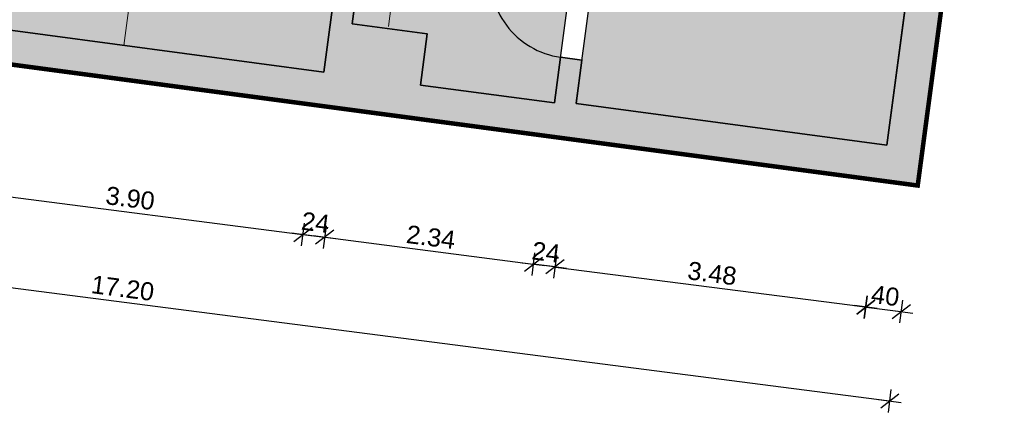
# Model space of a CAD drawing. Header units: metres. Extents: x 344110.2 to 344205.2, y 5709481.2 to 5709545.9.
# Tile 31 of 35: x 344188.5 to 344199.4, y 5709492.8 to 5709497.2. Entities that reach past the tile are written whole.
import ezdxf

# ---------------------------------------------------------------- set-up
doc = ezdxf.new("R2010")
doc.units = ezdxf.units.M
doc.linetypes.add('AUSGEZOGEN', pattern=[0])
doc.linetypes.add('DASHED', pattern=[19.05, 12.7, -6.35])
doc.layers.add('Bemassung', color=7, linetype='Continuous')
doc.layers.add('Polygonflächen', color=7, linetype='Continuous')
doc.layers.add('BGF', color=2, linetype='Continuous', plot=False)
for name, color, linetype, lineweight in [('Boden', 7, 'Continuous', 18), ('Schraffur', 8, 'Continuous', 25), ('Text', 7, 'Continuous', 13), ('Türen', 7, 'AUSGEZOGEN', 25), ('Wand', 7, 'AUSGEZOGEN', 35)]:
    doc.layers.add(name, color=color, linetype=linetype, lineweight=lineweight)
doc.styles.get("Standard").update_dxf_attribs({"font": 'arial.ttf'})
doc.dimstyles.new('1', dxfattribs={"dimtxt": 0.2, "dimasz": 0.005, "dimexe": 0.08, "dimexo": 0, "dimgap": 0.05, "dimtad": 3, "dimzin": 3, "dimdsep": 46, "dimtxsty": 'Standard', "dimblk": '1000hands_BEMPFEIL', "dimcen": 1, "dimdle": 0.08, "dimse1": 1, "dimse2": 1, "dimclre": 256, "dimazin": 2, "dimtfac": 1, "dimtix": 1, "dimtmove": 2, "dimatfit": 3, "dimldrblk": '1000hands_BEMPFEIL', "dimfxl": 1, "dimtolj": 1, "dimtzin": 0, "dimarcsym": 0})
doc.dimstyles.new('Copy of 1', dxfattribs={"dimtxt": 0.2, "dimasz": 0.005, "dimexe": 0.08, "dimexo": 0, "dimgap": 0.05, "dimtad": 3, "dimdec": 0, "dimlfac": 100, "dimzin": 3, "dimdsep": 46, "dimtxsty": 'Standard', "dimblk": '1000hands_BEMPFEIL', "dimcen": 1, "dimdle": 0.08, "dimse1": 1, "dimse2": 1, "dimclre": 256, "dimazin": 2, "dimtfac": 1, "dimtdec": 0, "dimtix": 1, "dimtmove": 2, "dimatfit": 3, "dimldrblk": '1000hands_BEMPFEIL', "dimfxl": 1, "dimtolj": 1, "dimtzin": 0, "dimarcsym": 0})

# ---------------------------------------------------------------- blocks, each defined once
blk = doc.blocks.new('1000hands_BEMPFEIL')
at = {"color": 0}
for p, q in [((0, -25.4), (0, 25.4)), ((-25.4, 0), (25.4, 0)), ((-18, -18), (18, 18))]:
    blk.add_line(p, q, dxfattribs=at)
blk = doc.blocks.new('*D150')
at = {"layer": 'Bemassung', "color": 0, "lineweight": -2, "transparency": 16777216}
blk.add_line((344187.751, 5709495.318), (344191.613, 5709494.82), dxfattribs=at)
at = {"layer": 'Defpoints', "color": 0, "transparency": 16777216}
for p in [(344187.981, 5709497.138, 0), (344191.85, 5709496.621, 0), (344191.618, 5709494.819)]:
    blk.add_point(p, dxfattribs=at)
at = {"layer": 'Bemassung', "color": 0, "lineweight": -2, "transparency": 16777216, "xscale": 0.005, "yscale": 0.005, "zscale": 0.005}
for p, rotation in [((344187.746, 5709495.319), 172.6453569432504), ((344191.618, 5709494.819), 352.6453569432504)]:
    blk.add_blockref('1000hands_BEMPFEIL', p, dxfattribs=dict(at, rotation=rotation))
at = {"layer": 'Bemassung', "color": 0, "transparency": 16777216, "insert": (344189.701, 5709495.22), "char_height": 0.2, "attachment_point": 5, "rotation": 352.6454}
blk.add_mtext('\\A1;3.90', dxfattribs=at)
blk = doc.blocks.new('*D151')
at = {"layer": 'Bemassung', "color": 0, "lineweight": -2, "transparency": 16777216}
for p, q in [((344191.613, 5709494.82), (344191.608, 5709494.82)), ((344191.618, 5709494.819), (344191.858, 5709494.788)), ((344191.863, 5709494.787), (344191.868, 5709494.787))]:
    blk.add_line(p, q, dxfattribs=at)
at = {"layer": 'Defpoints', "color": 0, "transparency": 16777216}
for p in [(344192.164, 5709497.156, 0), (344191.85, 5709496.621, 0), (344191.858, 5709494.788)]:
    blk.add_point(p, dxfattribs=at)
at = {"layer": 'Bemassung', "color": 0, "lineweight": -2, "transparency": 16777216, "xscale": 0.005, "yscale": 0.005, "zscale": 0.005}
for p, rotation in [((344191.618, 5709494.819), 352.6453569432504), ((344191.858, 5709494.788), 172.6453569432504)]:
    blk.add_blockref('1000hands_BEMPFEIL', p, dxfattribs=dict(at, rotation=rotation))
at = {"layer": 'Bemassung', "color": 0, "transparency": 16777216, "insert": (344191.757, 5709494.953), "char_height": 0.2, "attachment_point": 5, "rotation": 352.6454}
blk.add_mtext('\\A1;24', dxfattribs=at)
blk = doc.blocks.new('*D152')
at = {"layer": 'Bemassung', "color": 0, "lineweight": -2, "transparency": 16777216}
blk.add_line((344191.863, 5709494.787), (344194.171, 5709494.489), dxfattribs=at)
at = {"layer": 'Defpoints', "color": 0, "transparency": 16777216}
for p in [(344192.164, 5709497.156, 0), (344194.408, 5709496.279, 0), (344194.176, 5709494.489)]:
    blk.add_point(p, dxfattribs=at)
at = {"layer": 'Bemassung', "color": 0, "lineweight": -2, "transparency": 16777216, "xscale": 0.005, "yscale": 0.005, "zscale": 0.005}
for p, rotation in [((344191.858, 5709494.788), 172.6453569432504), ((344194.176, 5709494.489), 352.6453569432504)]:
    blk.add_blockref('1000hands_BEMPFEIL', p, dxfattribs=dict(at, rotation=rotation))
at = {"layer": 'Bemassung', "color": 0, "transparency": 16777216, "insert": (344193.037, 5709494.789), "char_height": 0.2, "attachment_point": 5, "rotation": 352.6454}
blk.add_mtext('\\A1;2.34', dxfattribs=at)
blk = doc.blocks.new('*D153')
at = {"layer": 'Bemassung', "color": 0, "lineweight": -2, "transparency": 16777216}
blk.add_line((344194.419, 5709494.457), (344197.858, 5709494.014), dxfattribs=at)
at = {"layer": 'Defpoints', "color": 0, "transparency": 16777216}
for p in [(344194.649, 5709496.272, 0), (344198.095, 5709495.811, 0), (344197.863, 5709494.013)]:
    blk.add_point(p, dxfattribs=at)
at = {"layer": 'Bemassung', "color": 0, "lineweight": -2, "transparency": 16777216, "xscale": 0.005, "yscale": 0.005, "zscale": 0.005}
for p, rotation in [((344194.415, 5709494.458), 172.6453569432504), ((344197.863, 5709494.013), 352.6453569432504)]:
    blk.add_blockref('1000hands_BEMPFEIL', p, dxfattribs=dict(at, rotation=rotation))
at = {"layer": 'Bemassung', "color": 0, "transparency": 16777216, "insert": (344196.158, 5709494.386), "char_height": 0.2, "attachment_point": 5, "rotation": 352.6454}
blk.add_mtext('\\A1;3.48', dxfattribs=at)
blk = doc.blocks.new('*D154')
at = {"layer": 'Bemassung', "color": 0, "lineweight": -2, "transparency": 16777216}
blk.add_line((344197.868, 5709494.012), (344198.253, 5709493.963), dxfattribs=at)
at = {"layer": 'Defpoints', "color": 0, "transparency": 16777216}
for p in [(344198.095, 5709495.811, 0), (344198.439, 5709495.362, 0), (344198.258, 5709493.962)]:
    blk.add_point(p, dxfattribs=at)
at = {"layer": 'Bemassung', "color": 0, "lineweight": -2, "transparency": 16777216, "xscale": 0.005, "yscale": 0.005, "zscale": 0.005}
for p, rotation in [((344197.863, 5709494.013), 172.6453569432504), ((344198.258, 5709493.962), 352.6453569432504)]:
    blk.add_blockref('1000hands_BEMPFEIL', p, dxfattribs=dict(at, rotation=rotation))
at = {"layer": 'Bemassung', "color": 0, "transparency": 16777216, "insert": (344198.08, 5709494.138), "char_height": 0.2, "attachment_point": 5, "rotation": 352.6454}
blk.add_mtext('\\A1;40', dxfattribs=at)
blk = doc.blocks.new('*D22')
at = {"layer": 'Bemassung', "color": 0, "lineweight": -2, "transparency": 16777216}
blk.add_line((344181.072, 5709495.172), (344198.125, 5709492.971), dxfattribs=at)
at = {"layer": 'Defpoints', "color": 0, "transparency": 16777216}
for p in [(344181.386, 5709497.64, 0), (344198.439, 5709495.362, 0), (344198.13, 5709492.97)]:
    blk.add_point(p, dxfattribs=at)
at = {"layer": 'Bemassung', "color": 0, "lineweight": -2, "transparency": 16777216, "xscale": 0.005, "yscale": 0.005, "zscale": 0.005}
for p, rotation in [((344181.067, 5709495.173), 172.6453569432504), ((344198.13, 5709492.97), 352.6453569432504)]:
    blk.add_blockref('1000hands_BEMPFEIL', p, dxfattribs=dict(at, rotation=rotation))
at = {"layer": 'Bemassung', "color": 0, "transparency": 16777216, "insert": (344189.618, 5709494.222), "char_height": 0.2, "attachment_point": 5, "rotation": 352.6454}
blk.add_mtext('\\A1;17.20', dxfattribs=at)
blk = doc.blocks.new('*D26')
at = {"layer": 'Bemassung', "color": 0, "lineweight": -2, "transparency": 16777216}
blk.add_line((344201.422, 5709497.016), (344201.164, 5709495.015), dxfattribs=at)
at = {"layer": 'Defpoints', "color": 0, "transparency": 16777216}
for p in [(344198.707, 5709497.371, 0), (344198.439, 5709495.362, 0), (344201.163, 5709495.01)]:
    blk.add_point(p, dxfattribs=at)
at = {"layer": 'Bemassung', "color": 0, "lineweight": -2, "transparency": 16777216, "xscale": 0.005, "yscale": 0.005, "zscale": 0.005}
for p, rotation in [((344201.423, 5709497.021), 82.6453569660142), ((344201.163, 5709495.01), 262.6453569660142)]:
    blk.add_blockref('1000hands_BEMPFEIL', p, dxfattribs=dict(at, rotation=rotation))
at = {"layer": 'Bemassung', "color": 0, "transparency": 16777216, "insert": (344201.142, 5709496.035), "char_height": 0.2, "attachment_point": 5, "rotation": 82.6454}
blk.add_mtext('\\A1;2.03', dxfattribs=at)
blk = doc.blocks.new('*D160')
at = {"layer": 'Bemassung', "color": 0, "lineweight": -2, "transparency": 16777216}
blk.add_line((344201.424, 5709497.026), (344201.658, 5709498.841), dxfattribs=at)
at = {"layer": 'Defpoints', "color": 0, "transparency": 16777216}
for p in [(344198.951, 5709499.195), (344201.658, 5709498.846), (344198.707, 5709497.371, 0)]:
    blk.add_point(p, dxfattribs=at)
at = {"layer": 'Bemassung', "color": 0, "lineweight": -2, "transparency": 16777216, "xscale": 0.005, "yscale": 0.005, "zscale": 0.005}
for p, rotation in [((344201.658, 5709498.846), 82.6453569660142), ((344201.423, 5709497.021), 262.6453569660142)]:
    blk.add_blockref('1000hands_BEMPFEIL', p, dxfattribs=dict(at, rotation=rotation))
at = {"layer": 'Bemassung', "color": 0, "transparency": 16777216, "insert": (344201.39, 5709497.953), "char_height": 0.2, "attachment_point": 5, "rotation": 82.6454}
blk.add_mtext('\\A1;1.84', dxfattribs=at)
blk = doc.blocks.new('*D27')
at = {"layer": 'Bemassung', "color": 0, "lineweight": -2, "transparency": 16777216}
blk.add_line((344202.895, 5709500.611), (344202.156, 5709494.887), dxfattribs=at)
at = {"layer": 'Defpoints', "color": 0, "transparency": 16777216}
for p in [(344199.204, 5709501.093, 0), (344198.439, 5709495.362, 0), (344202.155, 5709494.882)]:
    blk.add_point(p, dxfattribs=at)
at = {"layer": 'Bemassung', "color": 0, "lineweight": -2, "transparency": 16777216, "xscale": 0.005, "yscale": 0.005, "zscale": 0.005}
for p, rotation in [((344202.895, 5709500.616), 82.6453569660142), ((344202.155, 5709494.882), 262.6453569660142)]:
    blk.add_blockref('1000hands_BEMPFEIL', p, dxfattribs=dict(at, rotation=rotation))
at = {"layer": 'Bemassung', "color": 0, "transparency": 16777216, "insert": (344202.374, 5709497.769), "char_height": 0.2, "attachment_point": 5, "rotation": 82.6454}
blk.add_mtext('\\A1;5.78', dxfattribs=at)
blk = doc.blocks.new('*D28')
at = {"layer": 'Bemassung', "color": 0, "lineweight": -2, "transparency": 16777216}
blk.add_line((344203.198, 5709495.148), (344203.148, 5709494.759), dxfattribs=at)
at = {"layer": 'Defpoints', "color": 0, "transparency": 16777216}
for p in [(344198.095, 5709495.811, 0), (344198.439, 5709495.362, 0), (344203.147, 5709494.754)]:
    blk.add_point(p, dxfattribs=at)
at = {"layer": 'Bemassung', "color": 0, "lineweight": -2, "transparency": 16777216, "xscale": 0.005, "yscale": 0.005, "zscale": 0.005}
for p, rotation in [((344203.198, 5709495.153), 82.6453569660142), ((344203.147, 5709494.754), 262.6453569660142)]:
    blk.add_blockref('1000hands_BEMPFEIL', p, dxfattribs=dict(at, rotation=rotation))
at = {"layer": 'Bemassung', "color": 0, "transparency": 16777216, "insert": (344203.022, 5709494.973), "char_height": 0.2, "attachment_point": 5, "rotation": 82.6454}
blk.add_mtext('\\A1;40', dxfattribs=at)
blk = doc.blocks.new('*D163')
at = {"layer": 'Bemassung', "color": 0, "lineweight": -2, "transparency": 16777216}
blk.add_line((344203.199, 5709495.158), (344203.834, 5709500.077), dxfattribs=at)
at = {"layer": 'Defpoints', "color": 0, "transparency": 16777216}
for p in [(344198.753, 5709500.738, 0), (344203.835, 5709500.082), (344198.095, 5709495.811, 0)]:
    blk.add_point(p, dxfattribs=at)
at = {"layer": 'Bemassung', "color": 0, "lineweight": -2, "transparency": 16777216, "xscale": 0.005, "yscale": 0.005, "zscale": 0.005}
for p, rotation in [((344203.835, 5709500.082), 82.6453569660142), ((344203.198, 5709495.153), 262.6453569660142)]:
    blk.add_blockref('1000hands_BEMPFEIL', p, dxfattribs=dict(at, rotation=rotation))
at = {"layer": 'Bemassung', "color": 0, "transparency": 16777216, "insert": (344203.366, 5709497.637), "char_height": 0.2, "attachment_point": 5, "rotation": 82.6454}
blk.add_mtext('\\A1;4.97', dxfattribs=at)
blk = doc.blocks.new('*D29')
at = {"layer": 'Bemassung', "color": 0, "lineweight": -2, "transparency": 16777216}
blk.add_line((344204.139, 5709494.631), (344205.086, 5709501.964), dxfattribs=at)
at = {"layer": 'Defpoints', "color": 0, "transparency": 16777216}
for p in [(344188.924, 5709504.055, 0), (344205.086, 5709501.969), (344198.439, 5709495.362, 0)]:
    blk.add_point(p, dxfattribs=at)
at = {"layer": 'Bemassung', "color": 0, "lineweight": -2, "transparency": 16777216, "xscale": 0.005, "yscale": 0.005, "zscale": 0.005}
for p, rotation in [((344205.086, 5709501.969), 82.6453569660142), ((344204.139, 5709494.626), 262.6453569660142)]:
    blk.add_blockref('1000hands_BEMPFEIL', p, dxfattribs=dict(at, rotation=rotation))
at = {"layer": 'Bemassung', "color": 0, "transparency": 16777216, "insert": (344204.462, 5709498.317), "char_height": 0.2, "attachment_point": 5, "rotation": 82.6454}
blk.add_mtext('\\A1;7.40', dxfattribs=at)
blk = doc.blocks.new('*D166')
at = {"layer": 'Bemassung', "color": 0, "lineweight": -2, "transparency": 16777216}
for p, q in [((344194.171, 5709494.489), (344194.166, 5709494.49)), ((344194.415, 5709494.458), (344194.176, 5709494.489)), ((344194.419, 5709494.457), (344194.424, 5709494.457))]:
    blk.add_line(p, q, dxfattribs=at)
at = {"layer": 'Defpoints', "color": 0, "transparency": 16777216}
for p in [(344194.408, 5709496.279, 0), (344194.649, 5709496.272, 0), (344194.176, 5709494.489)]:
    blk.add_point(p, dxfattribs=at)
at = {"layer": 'Bemassung', "color": 0, "lineweight": -2, "transparency": 16777216, "xscale": 0.005, "yscale": 0.005, "zscale": 0.005}
for p, rotation in [((344194.176, 5709494.489), 352.6453569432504), ((344194.415, 5709494.458), 172.6453569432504)]:
    blk.add_blockref('1000hands_BEMPFEIL', p, dxfattribs=dict(at, rotation=rotation))
at = {"layer": 'Bemassung', "color": 0, "transparency": 16777216, "insert": (344194.315, 5709494.623), "char_height": 0.2, "attachment_point": 5, "rotation": 352.6454}
blk.add_mtext('\\A1;24', dxfattribs=at)

msp = doc.modelspace()

# ---------------------------------------------------------------- hatches: boundary and pattern name
at = {"layer": 'Polygonflächen'}
h = msp.add_hatch(color=4, dxfattribs=at)
h.dxf.hatch_style = 1
h.paths.add_polyline_path([(344192.513, 5709501.583), (344188.644, 5709502.1), (344187.981, 5709497.138), (344191.85, 5709496.621)])
h = msp.add_hatch(color=254, dxfattribs=at)
h.dxf.hatch_style = 1
h.paths.add_polyline_path([(344195.071, 5709501.242), (344192.751, 5709501.552), (344192.164, 5709497.156), (344192.996, 5709497.045), (344192.921, 5709496.478), (344194.408, 5709496.279)])
h = msp.add_hatch(color=134, dxfattribs=at)
h.dxf.hatch_style = 1
h.paths.add_polyline_path([(344198.753, 5709500.738), (344195.307, 5709501.198), (344194.649, 5709496.272), (344198.095, 5709495.811)])
at = {"layer": 'Schraffur'}
h = msp.add_hatch(color=256, dxfattribs=at)
h.dxf.hatch_style = 1
h.paths.add_polyline_path([(344189.325, 5709502.413), (344188.716, 5709502.494), (344188.924, 5709504.055), (344182.367, 5709504.931), (344182.314, 5709504.534), (344188.475, 5709503.711), (344188.319, 5709502.546), (344187.749, 5709502.622), (344187.616, 5709501.628), (344188.316, 5709501.534), (344187.737, 5709497.202), (344181.826, 5709497.992), (344182.437, 5709502.562), (344183.227, 5709502.226), (344186.617, 5709501.773), (344186.631, 5709501.882), (344183.292, 5709502.329), (344182.453, 5709502.685), (344182.487, 5709502.941), (344186.697, 5709502.378), (344186.748, 5709502.756), (344182.151, 5709503.37), (344181.386, 5709497.64), (344198.439, 5709495.362), (344198.707, 5709497.371), (344198.311, 5709497.424), (344198.095, 5709495.811), (344194.649, 5709496.272), (344194.713, 5709496.755), (344194.475, 5709496.787), (344194.408, 5709496.279), (344192.921, 5709496.478), (344192.996, 5709497.045), (344192.164, 5709497.156), (344192.614, 5709500.526), (344192.376, 5709500.558), (344191.85, 5709496.621), (344187.981, 5709497.138), (344188.644, 5709502.1), (344189.272, 5709502.016)])

# ---------------------------------------------------------------- linework, layer by layer
at = {"layer": 'BGF', "const_width": 0.05, "elevation": 0}
msp.add_lwpolyline([(344181.386, 5709497.64), (344198.439, 5709495.362), (344199.204, 5709501.093), (344191.813, 5709502.08), (344190.683, 5709502.231), (344190.455, 5709502.262), (344189.325, 5709502.413), (344188.716, 5709502.494), (344188.924, 5709504.055), (344182.367, 5709504.931), (344182.314, 5709504.534), (344182.598, 5709504.497), (344182.406, 5709503.336), (344182.151, 5709503.37), (344181.386, 5709497.64)], dxfattribs=at)
at = {"layer": 'Boden', "elevation": 0}
msp.add_lwpolyline([(344192.003, 5709497.763), (344189.783, 5709498.059), (344189.63, 5709496.918)], dxfattribs=at)
at = {"layer": 'Polygonflächen', "elevation": 19.622}
for points in [[(344191.85, 5709496.621), (344192.513, 5709501.583), (344188.644, 5709502.1), (344187.981, 5709497.138), (344191.85, 5709496.621)], [(344194.408, 5709496.279), (344195.071, 5709501.242), (344192.751, 5709501.552), (344192.164, 5709497.156), (344192.996, 5709497.045), (344192.921, 5709496.478), (344194.408, 5709496.279)], [(344194.65, 5709496.278), (344195.307, 5709501.198), (344198.753, 5709500.738), (344198.095, 5709495.811), (344194.649, 5709496.272)]]:
    msp.add_lwpolyline(points, dxfattribs=at)
at = {"layer": 'Text', "color": 0}
msp.add_line((344192.567, 5709497.129), (344192.669, 5709497.922), dxfattribs=at)
at = {"layer": 'Türen', "elevation": 0}
msp.add_lwpolyline([(344194.597, 5709497.699), (344193.708, 5709497.817, 0.419358), (344194.475, 5709496.787, 0.414214)], format="xyb", dxfattribs=at)
at = {"layer": 'Wand', "elevation": 0}
for points in [[(344191.85, 5709496.621), (344192.376, 5709500.558)], [(344192.164, 5709497.156), (344192.614, 5709500.526)], [(344198.095, 5709495.811), (344198.311, 5709497.424)], [(344191.85, 5709496.621), (344187.981, 5709497.138)], [(344192.164, 5709497.156), (344192.996, 5709497.045), (344192.921, 5709496.478)], [(344194.649, 5709496.272), (344194.713, 5709496.755), (344194.475, 5709496.787), (344194.408, 5709496.279)], [(344194.408, 5709496.279), (344192.921, 5709496.478)], [(344198.095, 5709495.811), (344194.649, 5709496.272)]]:
    msp.add_lwpolyline(points, dxfattribs=at)
at = {"layer": 'Wand', "linetype": 'DASHED', "ltscale": 0.01, "elevation": 0}
for points in [[(344198.439, 5709495.362), (344181.386, 5709497.64)], [(344198.439, 5709495.362), (344198.707, 5709497.371)]]:
    msp.add_lwpolyline(points, dxfattribs=at)

# ---------------------------------------------------------------- dimensions: what is measured, and where the dimension line sits
at = {"layer": 'Bemassung'}
for base, p1, p2, angle, dimstyle, picture, middle in [((344205.086, 5709501.969), (344198.439, 5709495.362, 0), (344188.924, 5709504.055, 0), 82.6454, '1', '*D29', (344204.462, 5709498.317)), ((344202.155, 5709494.882), (344199.204, 5709501.093, 0), (344198.439, 5709495.362, 0), 82.6454, '1', '*D27', (344202.374, 5709497.769)), ((344203.835, 5709500.082), (344198.095, 5709495.811, 0), (344198.753, 5709500.738, 0), 82.6454, '1', '*D163', (344203.366, 5709497.637)), ((344201.658, 5709498.846), (344198.707, 5709497.371, 0), (344198.951, 5709499.195), 82.6454, '1', '*D160', (344201.39, 5709497.953)), ((344198.13, 5709492.97), (344181.386, 5709497.64, 0), (344198.439, 5709495.362, 0), 352.6454, '1', '*D22', (344189.618, 5709494.222)), ((344201.163, 5709495.01), (344198.707, 5709497.371, 0), (344198.439, 5709495.362, 0), 82.6454, '1', '*D26', (344201.142, 5709496.035)), ((344191.618, 5709494.819), (344187.981, 5709497.138, 0), (344191.85, 5709496.621, 0), 352.6454, '1', '*D150', (344189.701, 5709495.22)), ((344191.858, 5709494.788), (344191.85, 5709496.621, 0), (344192.164, 5709497.156, 0), 352.6454, 'Copy of 1', '*D151', (344191.757, 5709494.953)), ((344194.176, 5709494.489), (344192.164, 5709497.156, 0), (344194.408, 5709496.279, 0), 352.6454, '1', '*D152', (344193.037, 5709494.789)), ((344194.176, 5709494.489), (344194.649, 5709496.272, 0), (344194.408, 5709496.279, 0), 352.6454, 'Copy of 1', '*D166', (344194.315, 5709494.623)), ((344197.863, 5709494.013), (344194.649, 5709496.272, 0), (344198.095, 5709495.811, 0), 352.6454, '1', '*D153', (344196.158, 5709494.386)), ((344198.258, 5709493.962), (344198.095, 5709495.811, 0), (344198.439, 5709495.362, 0), 352.6454, 'Copy of 1', '*D154', (344198.08, 5709494.138)), ((344203.147, 5709494.754), (344198.095, 5709495.811, 0), (344198.439, 5709495.362, 0), 82.6454, 'Copy of 1', '*D28', (344203.022, 5709494.973))]:
    dim = msp.add_linear_dim(base=base, p1=p1, p2=p2, angle=angle, dimstyle=dimstyle, dxfattribs=at)
    dim.commit()
    dim.dimension.update_dxf_attribs({"geometry": picture, "text_midpoint": middle})

doc.saveas('drawing.dxf')
